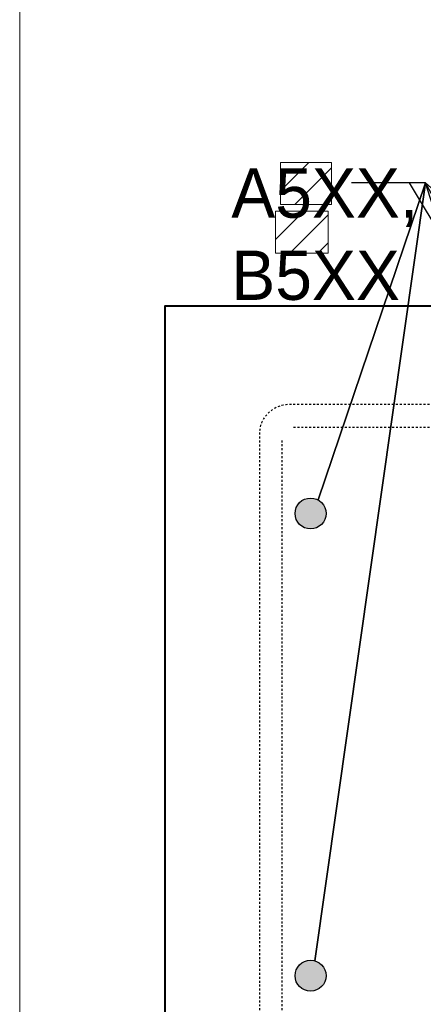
# Model space of a CAD drawing. Header units: metres. Extents: x -113 to 509, y -50 to 519.
# Tile 2 of 238: x -113 to -92, y -24 to 26. Entities that reach past the tile are written whole.
import ezdxf
from ezdxf import colors
from ezdxf.entities.mleader import LeaderData, LeaderLine
from ezdxf.enums import TextEntityAlignment as Align
from ezdxf.math import Vec2, Vec3

# ---------------------------------------------------------------- set-up
doc = ezdxf.new("R2018")
doc.units = ezdxf.units.M
doc.header["$MEASUREMENT"] = 0
doc.linetypes.add('Wisdot2', pattern=[0.125, 0.0625, -0.0625])
doc.layers.add('B_ANNO_DESIGN_NOTES', color=1, linetype='Continuous', lineweight=18, true_color=0xff0000)
for name, color, linetype, lineweight in [('B_ANNO_DIM', 7, 'Continuous', 18), ('B_ANNO_TEXT', 7, 'Continuous', 18), ('B_DETAIL_HIDDEN', 7, 'Wisdot2', 25), ('B_DETAIL_OBJ', 7, 'Continuous', 40), ('B_REBAR', 5, 'Continuous', 25)]:
    doc.layers.add(name, color=color, linetype=linetype, lineweight=lineweight)
doc.layers.add('B_ANNO_NOPLOT', color=47, linetype='Continuous', lineweight=18, plot=False)
doc.styles.add('Annotative', font='calibri.ttf', dxfattribs={"height": 0.0625})
doc.styles.get("Standard").update_dxf_attribs({"font": 'calibri.ttf'})

# ---------------------------------------------------------------- blocks, each defined once
blk = doc.blocks.new('_Open30')
at = {"color": 0, "linetype": 'ByBlock', "lineweight": -2}
for p, q in [((-1, 0.268), (0, 0)), ((0, 0), (-1, -0.268)), ((0, 0), (-1, 0))]:
    blk.add_line(p, q, dxfattribs=at)
blk = doc.blocks.new('DOT.2')
at = {"layer": 'B_REBAR'}
h = blk.add_hatch(color=256, dxfattribs=at)
edge = h.paths.add_edge_path()
edge.add_arc((0.005, -0.01), 0.785, 0, 360)
blk.add_circle((0.005, -0.01), 0.785, dxfattribs=at)
blk = doc.blocks.new('*U3502')
at = {"layer": 'B_ANNO_NOPLOT', "flags": 128}
blk.add_lwpolyline([(0, 0), (0, 252), (323.928, 252), (323.928, 238.855), (378, 238.855), (378, 40.5), (316.571, 40.5), (316.571, 0)], close=True, dxfattribs=at)
blk = doc.blocks.new('*U3051')
at = {"layer": 'B_ANNO_NOPLOT', "flags": 128}
blk.add_lwpolyline([(0, 0), (0, 252), (323.928, 252), (323.928, 238.855), (378, 238.855), (378, 40.5), (316.571, 40.5), (316.571, 0)], close=True, dxfattribs=at)
blk = doc.blocks.new('*U6233')
at = {"layer": 'B_ANNO_NOPLOT', "flags": 128}
blk.add_lwpolyline([(0, 0), (0, 252), (323.9277, 252), (323.9277, 238.8552), (378, 238.8552), (378, 40.4996), (316.5708, 40.4996), (316.5708, 0)], close=True, dxfattribs=at)
blk = doc.blocks.new('INS_JTSS_A_SS_BASE')
at = {"layer": 'B_ANNO_DESIGN_NOTES'}
h = blk.add_hatch(dxfattribs=at)
h.set_pattern_fill('ANSI31', color=256, scale=8)
h.set_pattern_definition([(45, (8.024, -123.6898), (-0.707107, 0.707107), [])])
h.paths.add_polyline_path([(13.2253, -247.8193), (15.8127, -247.8193), (15.8127, -249.9402), (13.2253, -249.9402)])
h = blk.add_hatch(dxfattribs=at)
h.set_pattern_fill('ANSI31', color=256, scale=8)
h.set_pattern_definition([(45, (7.7662, -126.1624), (-0.707107, 0.707107), [])])
h.paths.add_polyline_path([(12.9675, -250.292), (15.6383, -250.292), (15.6383, -252.4129), (12.9675, -252.4129)])
for points in [[(13.2253, -247.8193), (15.8127, -247.8193), (15.8127, -249.9402), (13.2253, -249.9402)], [(12.9675, -250.292), (15.6383, -250.292), (15.6383, -252.4129), (12.9675, -252.4129)]]:
    blk.add_lwpolyline(points, close=True, dxfattribs=at)
at = {"layer": 'B_ANNO_NOPLOT', "flags": 128}
blk.add_lwpolyline([(0, -316.4871), (0, -64.4871), (323.9277, -64.4871), (323.9277, -77.632), (378, -77.632), (378, -275.9875), (316.5708, -275.9875), (316.5708, -316.4871)], close=True, dxfattribs=at)
at = {"layer": 'B_DETAIL_HIDDEN'}
blk.add_line((13.882, -261.2482), (44.0715, -261.2482), dxfattribs=at)
at = {"layer": 'B_DETAIL_HIDDEN', "flags": 128}
blk.add_lwpolyline([(43.7754, -260.0944), (13.654, -260.0962, 0.4142136), (12.154, -261.5962), (12.154, -299.8101)], format="xyb", dxfattribs=at)
blk.add_lwpolyline([(13.306, -299.8101), (13.306, -261.8136)], dxfattribs=at)
at = {"layer": 'B_DETAIL_OBJ', "flags": 128}
blk.add_lwpolyline([(53.2831, -257.2601), (53.4748, -257.0615), (53.4748, -255.8837), (52.6941, -255.0962), (7.3605, -255.0962), (7.3605, -299.8101)], dxfattribs=at)
at = {"layer": 'B_REBAR'}
for p in [(14.7454, -265.6097), (14.7454, -289.0555)]:
    blk.add_blockref('DOT.2', p, dxfattribs=at)
at = {"layer": 'B_ANNO_DIM', "insert": (10.9417, -248.1166), "char_height": 1.5, "width": 109.373303, "attachment_point": 1, "line_spacing_factor": 0.9, "style": 'Annotative'}
blk.add_mtext('\\pxql; ', dxfattribs=at)
at = {"layer": 'B_ANNO_DIM', "style": 'Annotative'}
blk.add_attdef('DIST6', text='', height=1.5, rotation=90, dxfattribs=at).set_placement((10.1741, -92.4535), align=Align.MIDDLE_CENTER)
at = {"layer": 'B_ANNO_DIM', "lineweight": 30}
for tag, p in [('BAR1', (10.7294, -248.1165)), ('BAR3', (129.0984, -253.7669))]:
    blk.add_attdef(tag, text='', height=1.5, dxfattribs=at).set_placement(p, align=Align.TOP_LEFT)
at = {"layer": 'B_ANNO_DIM', "style": 'Annotative'}
for tag, p in [('BAR2', (96.1024, -274.8563)), ('BAR4', (122.9444, -296.1127))]:
    blk.add_attdef(tag, text='', height=1.5, dxfattribs=at).set_placement(p, align=Align.TOP_LEFT)
at = {"layer": 'B_ANNO_TEXT', "style": 'Annotative'}
for tag, p in [('SS', (321.0554, -84.683)), ('BID#', (275.9705, -312.1489))]:
    blk.add_attdef(tag, p, '', height=1.5, dxfattribs=at)
at = {"layer": 'B_ANNO_DIM'}
ml = blk.add_multileader_mtext('Standard', dxfattribs=at)
ml.set_content('', color=256)
ml.set_leader_properties()
ml.set_arrow_properties(name='OPEN30')
ml.build(insert=Vec2(0, 0))
ml.multileader.update_dxf_attribs({"text_right_attachment_type": 3, "dogleg_length": 0.0625, "arrow_head_size": 1.5, "scale": 24})
ctx = ml.context
ctx.base_point, ctx.scale, ctx.char_height, ctx.arrow_head_size, ctx.landing_gap_size, ctx.plane_origin = Vec3(15.3195, -248.8422), 24, 1.5, 1.5, 0.75, Vec3(29.8697, -278.7039)
ctx.right_attachment = 3
notes = []
notes.append((ctx, [(0, (1, 1, 0), (18.3195, -248.8422), (-1, 0), 1.5, [(4, [(29.9964, -278.6364), (20.5749, -248.8422), (19.7515, -248.8422), (29.4379, -265.0424), (20.5749, -248.8422), (38.8525, -265.1529), (20.5749, -248.8422), (15.1342, -264.935), (20.5749, -248.8422), (14.9575, -288.3083), (20.5749, -248.8422)], 0, [])])]))
ctx.mtext.insert, ctx.mtext.flow_direction = Vec3(16.0695, -248.0922), 5
for ctx, leaders in notes:
    for number, flags, end, landing, length, lines in leaders:
        leader = LeaderData()
        leader.index, (leader.has_last_leader_line, leader.has_dogleg_vector, leader.attachment_direction) = number, flags
        leader.last_leader_point, leader.dogleg_vector, leader.dogleg_length = Vec3(end), Vec3(landing), length
        for number, points, colour, breaks in lines:
            line = LeaderLine()
            line.index, line.vertices, line.color, line.breaks = number, Vec3.list(points), colors.encode_raw_color(colour), breaks
            leader.lines.append(line)
        ctx.leaders.append(leader)

msp = doc.modelspace()

# ---------------------------------------------------------------- block references
ref = msp.add_blockref('INS_JTSS_A_SS_BASE', (-112.829, 266.839))
lines = msp.add_mtext('A5XX,\\PB5XX', dxfattribs={"layer": 'B_ANNO_DIM', "insert": (-102.099, 18.722), "char_height": 2.5, "attachment_point": 1})
ref.add_attrib('BAR1', '', (-102.099, 18.722)).embed_mtext(lines)

# ---------------------------------------------------------------- next in the draw order: block references
for name in ['*U3051', '*U3502']:
    msp.add_blockref(name, (-112.829, -49.648))

# ---------------------------------------------------------------- next in the draw order: block references
msp.add_blockref('*U6233', (-112.829, -49.648))

doc.saveas('drawing.dxf')
